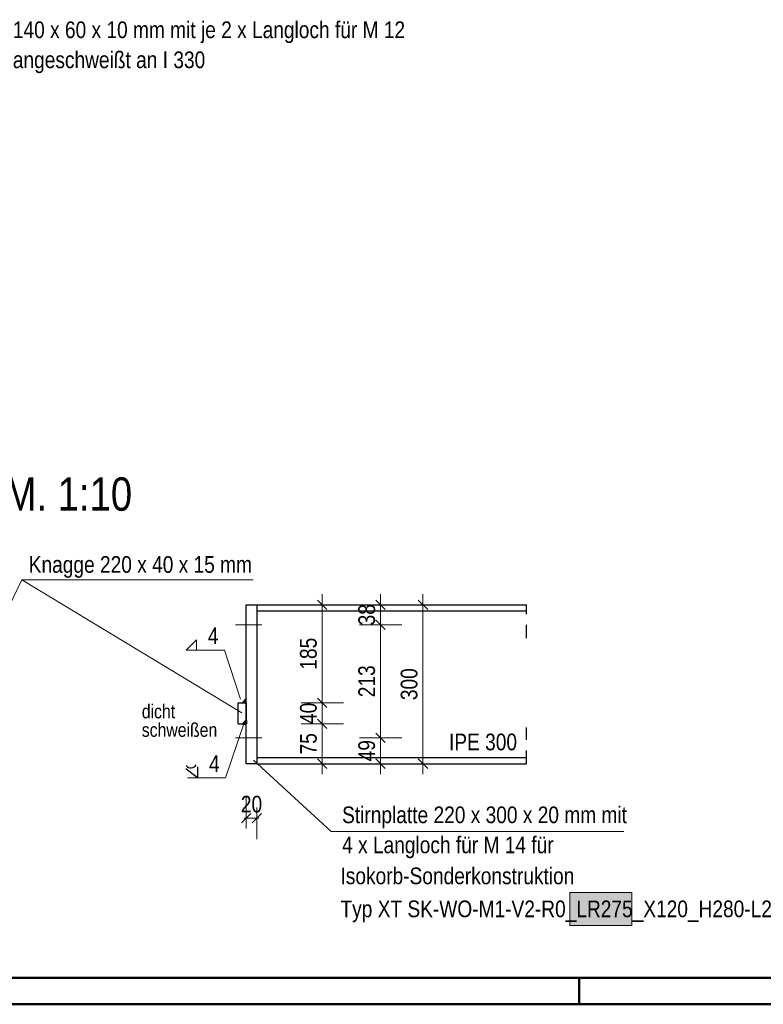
# Model space of a CAD drawing. Header units: millimetres. Extents: x 0 to 91, y -53.4 to 42.
# Tile 164 of 180: x 34.7 to 41.7, y 0 to 9.3. Entities that reach past the tile are written whole.
import ezdxf

# ---------------------------------------------------------------- set-up
doc = ezdxf.new("R2010")
doc.units = ezdxf.units.MM
doc.linetypes.add('DASHDOT', pattern=[1, 0.5, -0.25, 0, -0.25])
doc.linetypes.add('HIDDEN', pattern=[0.375, 0.25, -0.125])
doc.layers.add('Schraffuren', color=7, linetype='Continuous', lineweight=20)
doc.styles.add('Arial Narrow', font='ARIALN.TTF')
doc.dimstyles.new('Arch_Strakon_dimstyle', dxfattribs={"dimtxt": 1, "dimasz": 1, "dimexe": 1.25, "dimexo": 0.0625, "dimgap": 1, "dimtad": 0, "dimdec": 5, "dimzin": 12, "dimdsep": 46, "dimtxsty": 'Arial Narrow', "dimblk": 'Arrowhead_Tick', "dimsah": 1, "dimcen": 0, "dimse1": 1, "dimse2": 1, "dimclrd": 6, "dimclrt": 2, "dimazin": 0, "dimtfac": 1, "dimtdec": 4, "dimtmove": 0, "dimatfit": 3, "dimldrblk": 'NONE', "dimfxl": 1, "dimtvp": 1, "dimtolj": 1, "dimtzin": 0, "dimlwd": 13, "dimarcsym": 2})

# ---------------------------------------------------------------- blocks, each defined once
blk = doc.blocks.new('Arrowhead_Tick')
at = {"color": 0, "linetype": 'Continuous', "lineweight": -2}
for p, q in [((0, 20), (0, -10)), ((-1, 0), (0, 0)), ((10, 0), (0, 0))]:
    blk.add_line(p, q, dxfattribs=at)
at = {"color": 2, "linetype": 'Continuous', "lineweight": 35}
blk.add_line((4.42, 4.42), (-4.42, -4.42), dxfattribs=at)
blk = doc.blocks.new('*D758')
at = {"color": 6, "linetype": 'Continuous', "lineweight": 13}
for p, q in [((36.85, 1.7573), (36.84, 1.7573)), ((36.86, 1.7573), (36.96, 1.7573)), ((36.97, 1.7573), (36.98, 1.7573))]:
    blk.add_line(p, q, dxfattribs=at)
at = {"layer": 'Defpoints', "color": 0}
for p in [(36.86, 2.2705), (36.96, 2.2705), (36.96, 1.7573)]:
    blk.add_point(p, dxfattribs=at)
at = {"color": 6, "lineweight": 13, "xscale": 0.01, "yscale": 0.01, "zscale": 0.01}
blk.add_blockref('Arrowhead_Tick', (36.86, 1.7573), dxfattribs=at)
at = {"color": 6, "lineweight": 13, "xscale": 0.01, "yscale": 0.01, "zscale": 0.01, "rotation": 180}
blk.add_blockref('Arrowhead_Tick', (36.96, 1.7573), dxfattribs=at)
at = {"color": 2, "lineweight": 35, "insert": (36.91, 1.8877), "char_height": 0.1575, "attachment_point": 5, "style": 'Arial Narrow'}
blk.add_mtext('\\A1;20', dxfattribs=at)
blk = doc.blocks.new('_None')
blk = doc.blocks.new('*D759')
at = {"color": 6, "linetype": 'Continuous', "lineweight": 13}
blk.add_line((38.5279, 2.2805), (38.5279, 3.7605), dxfattribs=at)
at = {"layer": 'Defpoints', "color": 0}
for p in [(38.5279, 3.7705), (39.5032, 3.7705), (39.5032, 2.2705)]:
    blk.add_point(p, dxfattribs=at)
at = {"color": 6, "lineweight": 13, "xscale": 0.01, "yscale": 0.01, "zscale": 0.01}
for p, rotation in [((38.5279, 3.7705), 90), ((38.5279, 2.2705), 270)]:
    blk.add_blockref('Arrowhead_Tick', p, dxfattribs=dict(at, rotation=rotation))
at = {"color": 2, "lineweight": 35, "insert": (38.3975, 3.0205), "char_height": 0.1575, "attachment_point": 5, "rotation": 90, "style": 'Arial Narrow'}
blk.add_mtext('\\A1;300', dxfattribs=at)
blk = doc.blocks.new('*D760')
at = {"color": 6, "linetype": 'Continuous', "lineweight": 13}
blk.add_line((38.1279, 2.2805), (38.1279, 2.5055), dxfattribs=at)
at = {"layer": 'Defpoints', "color": 0}
for p in [(37.1259, 2.5155), (38.1279, 2.5155), (36.86, 2.2705)]:
    blk.add_point(p, dxfattribs=at)
at = {"color": 6, "lineweight": 13, "xscale": 0.01, "yscale": 0.01, "zscale": 0.01}
for p, rotation in [((38.1279, 2.5155), 90), ((38.1279, 2.2705), 270)]:
    blk.add_blockref('Arrowhead_Tick', p, dxfattribs=dict(at, rotation=rotation))
at = {"color": 2, "lineweight": 35, "insert": (37.9975, 2.393), "char_height": 0.1575, "attachment_point": 5, "rotation": 90, "style": 'Arial Narrow'}
blk.add_mtext('\\A1;49', dxfattribs=at)
blk = doc.blocks.new('*D761')
at = {"color": 6, "linetype": 'Continuous', "lineweight": 13}
blk.add_line((38.1279, 2.5255), (38.1279, 3.5705), dxfattribs=at)
at = {"layer": 'Defpoints', "color": 0}
for p in [(36.7575, 3.5805), (38.1279, 3.5805), (37.1259, 2.5155)]:
    blk.add_point(p, dxfattribs=at)
at = {"color": 6, "lineweight": 13, "xscale": 0.01, "yscale": 0.01, "zscale": 0.01}
for p, rotation in [((38.1279, 3.5805), 90), ((38.1279, 2.5155), 270)]:
    blk.add_blockref('Arrowhead_Tick', p, dxfattribs=dict(at, rotation=rotation))
at = {"color": 2, "lineweight": 35, "insert": (37.9975, 3.048), "char_height": 0.1575, "attachment_point": 5, "rotation": 90, "style": 'Arial Narrow'}
blk.add_mtext('\\A1;213', dxfattribs=at)
blk = doc.blocks.new('*D762')
at = {"color": 6, "linetype": 'Continuous', "lineweight": 13}
blk.add_line((38.1279, 3.5905), (38.1279, 3.7605), dxfattribs=at)
at = {"layer": 'Defpoints', "color": 0}
for p in [(36.86, 3.7705), (38.1279, 3.7705), (36.7575, 3.5805)]:
    blk.add_point(p, dxfattribs=at)
at = {"color": 6, "lineweight": 13, "xscale": 0.01, "yscale": 0.01, "zscale": 0.01}
for p, rotation in [((38.1279, 3.7705), 90), ((38.1279, 3.5805), 270)]:
    blk.add_blockref('Arrowhead_Tick', p, dxfattribs=dict(at, rotation=rotation))
at = {"color": 2, "lineweight": 35, "insert": (37.9975, 3.6755), "char_height": 0.1575, "attachment_point": 5, "rotation": 90, "style": 'Arial Narrow'}
blk.add_mtext('\\A1;38', dxfattribs=at)
blk = doc.blocks.new('*D763')
at = {"color": 6, "linetype": 'Continuous', "lineweight": 13}
blk.add_line((37.5778, 2.2805), (37.5778, 2.6355), dxfattribs=at)
at = {"layer": 'Defpoints', "color": 0}
for p in [(36.86, 2.6455), (37.5778, 2.6455), (36.86, 2.2705)]:
    blk.add_point(p, dxfattribs=at)
at = {"color": 6, "lineweight": 13, "xscale": 0.01, "yscale": 0.01, "zscale": 0.01}
for p, rotation in [((37.5778, 2.6455), 90), ((37.5778, 2.2705), 270)]:
    blk.add_blockref('Arrowhead_Tick', p, dxfattribs=dict(at, rotation=rotation))
at = {"color": 2, "lineweight": 35, "insert": (37.4477, 2.458), "char_height": 0.1575, "attachment_point": 5, "rotation": 90, "style": 'Arial Narrow'}
blk.add_mtext('\\A1;75', dxfattribs=at)
blk = doc.blocks.new('*D764')
at = {"color": 6, "linetype": 'Continuous', "lineweight": 13}
blk.add_line((37.5778, 2.6555), (37.5778, 2.8355), dxfattribs=at)
at = {"layer": 'Defpoints', "color": 0}
for p in [(36.86, 2.8455), (37.5778, 2.8455), (36.86, 2.6455)]:
    blk.add_point(p, dxfattribs=at)
at = {"color": 6, "lineweight": 13, "xscale": 0.01, "yscale": 0.01, "zscale": 0.01}
for p, rotation in [((37.5778, 2.8455), 90), ((37.5778, 2.6455), 270)]:
    blk.add_blockref('Arrowhead_Tick', p, dxfattribs=dict(at, rotation=rotation))
at = {"color": 2, "lineweight": 35, "insert": (37.4474, 2.7455), "char_height": 0.1575, "attachment_point": 5, "rotation": 90, "style": 'Arial Narrow'}
blk.add_mtext('\\A1;40', dxfattribs=at)
blk = doc.blocks.new('*D765')
at = {"color": 6, "linetype": 'Continuous', "lineweight": 13}
blk.add_line((37.5778, 2.8555), (37.5778, 3.7605), dxfattribs=at)
at = {"layer": 'Defpoints', "color": 0}
for p in [(36.86, 3.7705), (37.5778, 3.7705), (36.86, 2.8455)]:
    blk.add_point(p, dxfattribs=at)
at = {"color": 6, "lineweight": 13, "xscale": 0.01, "yscale": 0.01, "zscale": 0.01}
for p, rotation in [((37.5778, 3.7705), 90), ((37.5778, 2.8455), 270)]:
    blk.add_blockref('Arrowhead_Tick', p, dxfattribs=dict(at, rotation=rotation))
at = {"color": 2, "lineweight": 35, "insert": (37.4474, 3.308), "char_height": 0.1575, "attachment_point": 5, "rotation": 90, "style": 'Arial Narrow'}
blk.add_mtext('\\A1;185', dxfattribs=at)

msp = doc.modelspace()

# ---------------------------------------------------------------- hatches: boundary and pattern name
at = {"lineweight": 13, "true_color": 0xe9e9e9}
msp.add_hatch(color=254, dxfattribs=at).paths.add_polyline_path([(40.4990765, 1.0563635), (40.4990765, 0.7447908), (39.9120401, 0.7447908), (39.9120401, 1.0563635)])
at = {"layer": 'Schraffuren', "lineweight": 13, "true_color": 0xcccccc}
for points in [[(36.8271307, 2.8454739), (36.8599696, 2.8454739), (36.8599696, 2.8793154)], [(36.8271307, 2.6454739), (36.8599696, 2.6454739), (36.8599696, 2.6793154), (36.858954, 2.6788384), (36.8579468, 2.6783439), (36.8569482, 2.6778322), (36.8559586, 2.6773034), (36.8549782, 2.6767577), (36.8540074, 2.6761952), (36.8530463, 2.675616), (36.8520954, 2.6750204), (36.8511549, 2.6744086), (36.850225, 2.6737806), (36.8493061, 2.6731367), (36.8483984, 2.6724772), (36.8475022, 2.6718021), (36.8466177, 2.6711117), (36.8457452, 2.6704061), (36.844885, 2.6696857), (36.8440374, 2.6689506), (36.8432025, 2.668201), (36.8423806, 2.6674371), (36.841572, 2.6666592), (36.8407768, 2.6658675), (36.8399955, 2.6650623), (36.839228, 2.6642437), (36.8384748, 2.6634121), (36.837736, 2.6625676), (36.8370119, 2.6617105), (36.8363026, 2.6608411), (36.8356083, 2.6599597), (36.8349293, 2.6590664), (36.8342658, 2.6581616), (36.833618, 2.6572454), (36.832986, 2.6563183), (36.8323701, 2.6553804), (36.8317703, 2.6544321), (36.831187, 2.6534736), (36.8306203, 2.6525052), (36.8300703, 2.6515272), (36.8295372, 2.6505399), (36.8290212, 2.6495436), (36.8285224, 2.6485385), (36.828041, 2.647525), (36.827577, 2.6465034)]]:
    msp.add_hatch(color=254, dxfattribs=at).paths.add_polyline_path(points)

# ---------------------------------------------------------------- linework, layer by layer
at = {"color": 5, "linetype": 'Continuous', "lineweight": 18}
for p, q in [((34.7425238, 4.0054476), (34.1352954, 2.743461)), ((36.9259257, 4.0054476), (34.7425238, 4.0054476)), ((34.7425238, 4.0054476), (36.8171962, 2.7493114)), ((37.6603493, 1.6290584), (36.930332, 2.3021639)), ((40.4216011, 1.6290584), (37.6603493, 1.6290584))]:
    msp.add_line(p, q, dxfattribs=at)
at = {"color": 3, "linetype": 'Continuous', "lineweight": 25}
for p, q in [((36.8599696, 2.2704739), (36.8599696, 3.7704739)), ((36.8599696, 3.7704739), (36.9599696, 3.7704739)), ((36.9599696, 3.7704739), (36.9599696, 2.2704739)), ((36.9599696, 3.7704739), (39.5032139, 3.7704739)), ((36.9599696, 3.7129739), (39.5032139, 3.7129739)), ((36.7849696, 2.8454739), (36.8599696, 2.8454739)), ((36.7849696, 2.6454739), (36.7849696, 2.8454739)), ((36.8599696, 2.8454739), (36.8599696, 2.6454739)), ((36.7849696, 2.6454739), (36.8599696, 2.6454739)), ((36.9599696, 2.3279739), (39.5032139, 2.3279739)), ((36.9599696, 2.2704739), (36.8599696, 2.2704739)), ((36.9599696, 2.2704739), (39.5032139, 2.2704739))]:
    msp.add_line(p, q, dxfattribs=at)
at = {"color": 3, "linetype": 'HIDDEN', "lineweight": 25, "ltscale": 0.5}
for p, q in [((39.5032139, 3.4553534), (39.5032139, 3.7704739)), ((39.5032139, 2.2704739), (39.5032139, 2.6123829))]:
    msp.add_line(p, q, dxfattribs=at)
at = {"color": 6, "linetype": 'DASHDOT', "lineweight": 13, "ltscale": 0.5}
for p, q in [((36.7575298, 3.5804739), (37.1258571, 3.5804739)), ((36.7575298, 2.5154739), (37.1258571, 2.5154739))]:
    msp.add_line(p, q, dxfattribs=at)
at = {"color": 6, "linetype": 'Continuous', "lineweight": 13}
for p, q in [((39.9120401, 0.7447908), (39.9120401, 1.0563635)), ((39.9120401, 1.0563635), (40.4990765, 1.0563635)), ((40.4990765, 1.0563635), (40.4990765, 0.7447908)), ((40.4990765, 0.7447908), (39.9120401, 0.7447908))]:
    msp.add_line(p, q, dxfattribs=at)
at = {"color": 4, "linetype": 'Continuous', "lineweight": 50}
for p, q in [((1, 0.25), (87.25, 0.25)), ((0, 0), (87.5, 0))]:
    msp.add_line(p, q, dxfattribs=at)
at = {"color": 4, "linetype": 'Continuous', "lineweight": 50, "ltscale": 0.2}
msp.add_line((40, 0), (40, 0.25), dxfattribs=at)
at = {"layer": 'Schraffuren', "color": 5, "linetype": 'Continuous', "lineweight": 18}
for p, q in [((36.2931462, 3.3417484), (36.3898052, 3.4384073)), ((36.3898052, 3.4384073), (36.3898052, 3.3417484)), ((36.2931462, 3.3417484), (36.6541958, 3.3417484)), ((36.6541958, 3.3417484), (36.8061794, 2.8803457)), ((36.6656162, 2.1353836), (36.8400407, 2.6561172)), ((36.3045666, 2.1353836), (36.6656162, 2.1353836))]:
    msp.add_line(p, q, dxfattribs=at)
at = {"layer": 'Schraffuren', "color": 4, "linetype": 'Continuous', "lineweight": 50}
for p, q in [((36.8599696, 2.8793154), (36.8271307, 2.8454739)), ((36.8271307, 2.6454739), (36.8599696, 2.6454739)), ((36.8599696, 2.6454739), (36.8599696, 2.6793154))]:
    msp.add_line(p, q, dxfattribs=at)
at = {"layer": 'Schraffuren', "color": 3, "linetype": 'Continuous', "lineweight": 25}
for p, q in [((36.4012255, 2.2403687), (36.4012255, 2.1353836)), ((36.4012255, 2.1353836), (36.2900392, 2.22076))]:
    msp.add_line(p, q, dxfattribs=at)
at = {"layer": 'Schraffuren', "color": 3, "linetype": 'HIDDEN', "lineweight": 25, "ltscale": 0.5}
msp.add_arc((36.8871875, 2.6200502), 0.0652164, 114.66727694, 157.05572215, dxfattribs=at)
at = {"layer": 'Schraffuren', "color": 3, "linetype": 'Continuous', "lineweight": 25}
msp.add_arc((36.3379146, 2.2881049), 0.0577414, 217.68902522, 330.33932617, dxfattribs=at)

# ---------------------------------------------------------------- texts
at = {"color": 2, "lineweight": 35, "style": 'Arial Narrow'}
for s, p in [('140 x 60 x 10 mm mit je 2 x Langloch für M 12', (34.6581318, 9.116587)), ('angeschweißt an I 330', (34.6581318, 8.833087)), ('Knagge 220 x 40 x 15 mm', (34.8082889, 4.0712127)), ('IPE 300', (38.7730984, 2.3965198)), ('Stirnplatte 220 x 300 x 20 mm mit', (37.7647237, 1.7091957)), ('4 x Langloch für M 14 für', (37.7647237, 1.4256957)), ('Isokorb-Sonderkonstruktion', (37.7494215, 1.1330882)), ('Typ XT SK-WO-M1-V2-R0_LR275_X120_H280-L220-D16', (37.7494215, 0.8218708))]:
    msp.add_text(s, height=0.1575, dxfattribs=at).set_placement(p)
at = {"color": 1, "lineweight": 70, "style": 'Arial Narrow'}
msp.add_text('Schnitt 6 - 6   M. 1:10', height=0.315, dxfattribs=at).set_placement((32.3532932, 4.6573806))
at = {"layer": 'Schraffuren', "color": 2, "lineweight": 35, "style": 'Arial Narrow'}
for p in [(36.4978358, 3.3986066), (36.5092561, 2.1922418)]:
    msp.add_text('4', height=0.1575, dxfattribs=at).set_placement(p)
at = {"layer": 'Schraffuren', "color": 3, "lineweight": 25, "style": 'Arial Narrow'}
for s, p in [('dicht', (35.8747643, 2.6983998)), ('schweißen', (35.8747643, 2.5240257))]:
    msp.add_text(s, height=0.13, dxfattribs=at).set_placement(p)

# ---------------------------------------------------------------- dimensions: what is measured, and where the dimension line sits
at = {"lineweight": 35}
for base, p1, p2, text, picture, middle in [((38.1278827, 3.7704739), (36.7575298, 3.5804739), (36.8599696, 3.7704739), '38', '*D762', (38.1278827, 3.6754739)), ((37.5777837, 3.7704739), (36.8599696, 2.8454739), (36.8599696, 3.7704739), '185', '*D765', (37.5777837, 3.3079739)), ((38.5278827, 3.7704739), (39.5032139, 2.2704739), (39.5032139, 3.7704739), '300', '*D759', (38.5278827, 3.0204739)), ((38.1278827, 3.5804739), (37.1258571, 2.5154739), (36.7575298, 3.5804739), '213', '*D761', (38.1278827, 3.0479739)), ((37.5777837, 2.8454739), (36.8599696, 2.6454739), (36.8599696, 2.8454739), '40', '*D764', (37.5777837, 2.7454739)), ((37.5777837, 2.6454739), (36.8599696, 2.2704739), (36.8599696, 2.6454739), '75', '*D763', (37.5777837, 2.4579739)), ((38.1278827, 2.5154739), (36.8599696, 2.2704739), (37.1258571, 2.5154739), '49', '*D760', (38.1278827, 2.3929739))]:
    dim = msp.add_linear_dim(base=base, p1=p1, p2=p2, angle=90, text=text, dimstyle='Arch_Strakon_dimstyle', override={"dimscale": 0.01, "dimtxt": 15.75, "dimasz": 1, "dimgap": 5, "dimtad": 1, "dimjust": 0, "dimtih": 0, "dimtoh": 0, "dimdec": 4, "dimdsep": 46, "dimtxsty": 'Arial Narrow', "dimclrd": 6, "dimclrt": 2, "dimtix": 1, "dimtofl": 255, "dimtmove": 0, "dimatfit": 2, "dimfxl": 0, "dimfxlon": 0, "dimtvp": 31.746032, "dimlwd": 13}, dxfattribs=at)
    dim.commit()
    dim.dimension.update_dxf_attribs({"geometry": picture, "text_midpoint": middle, "dimtype": 160})
dim = msp.add_linear_dim(base=(36.9599696, 1.7572757), p1=(36.8599696, 2.2704739), p2=(36.9599696, 2.2704739), text='20', dimstyle='Arch_Strakon_dimstyle', override={"dimscale": 0.01, "dimtxt": 15.75, "dimasz": 1, "dimgap": 5, "dimtad": 1, "dimjust": 0, "dimtih": 0, "dimtoh": 0, "dimdec": 3, "dimdsep": 46, "dimtxsty": 'Arial Narrow', "dimclrd": 6, "dimclrt": 2, "dimtix": 1, "dimtofl": 255, "dimtmove": 0, "dimatfit": 2, "dimfxl": 0, "dimfxlon": 0, "dimtvp": 31.746032, "dimlwd": 13}, dxfattribs=at)
dim.commit()
dim.dimension.update_dxf_attribs({"geometry": '*D758', "text_midpoint": (36.9099696, 1.7572757), "dimtype": 160})

doc.saveas('drawing.dxf')
